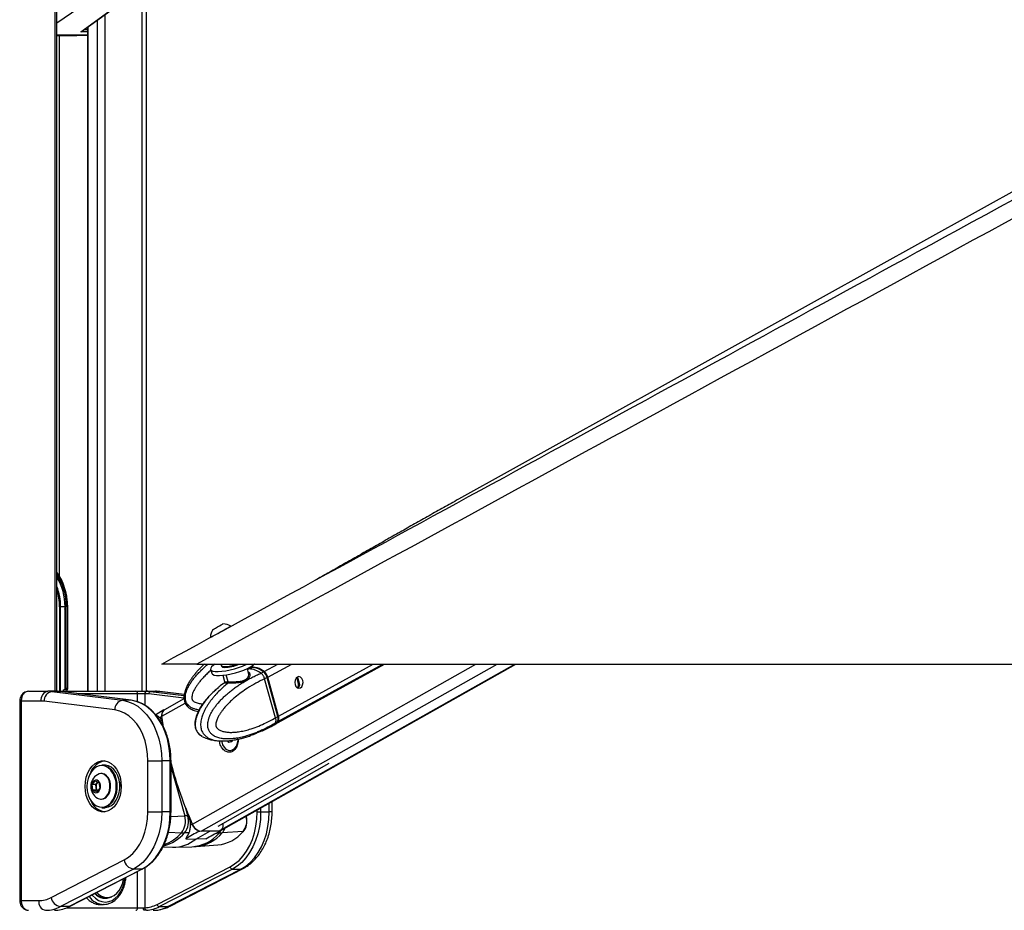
# Model space of a CAD drawing. Header units: millimetres. Extents: x 20 to 19889, y 40 to 15516.
# Tile 39 of 115: x 6959 to 7768, y 6410 to 7142. Entities that reach past the tile are written whole.
import ezdxf

# ---------------------------------------------------------------- set-up
doc = ezdxf.new("R2010")
doc.units = ezdxf.units.MM
doc.header["$LTSCALE"] = 2
doc.layers.add('COMPONENT_GEOMETRY', color=7, linetype='Continuous')
doc.styles.add('SLDTEXTSTYLE0', font='TXT', dxfattribs={"width": 0.75})
doc.dimstyles.new('SLDDIMSTYLE1', dxfattribs={"dimtxt": 100, "dimasz": 6.604, "dimexe": 0, "dimexo": 0.0625, "dimgap": 25, "dimtad": 0, "dimtih": 1, "dimtoh": 1, "dimdec": 0, "dimrnd": 1e-09, "dimzin": 12, "dimdsep": 46, "dimtxsty": 'SLDTEXTSTYLE0', "dimsah": 1, "dimcen": 0.09, "dimadec": 0, "dimazin": 3, "dimtfac": 1, "dimtdec": 0, "dimtofl": 0, "dimtmove": 0, "dimatfit": 3, "dimfxl": 1, "dimfrac": 2, "dimtolj": 1, "dimtzin": 12, "dimarcsym": 0})

# ---------------------------------------------------------------- blocks, each defined once
blk = doc.blocks.new('_D_4')
at = {"layer": 'COMPONENT_GEOMETRY', "color": 7}
for p, q in [((11286.94, 6612.47), (11286.94, 4529.82)), ((11086.87, 4509.51), (11056.4, 4509.51)), ((11056.4, 4509.51), (11056.4, 4350.76)), ((11487.01, 4509.51), (11517.47, 4509.51)), ((11517.47, 4509.51), (11517.47, 4350.76)), ((11056.4, 4350.76), (11086.87, 4350.76)), ((11517.47, 4350.76), (11487.01, 4350.76)), ((11286.94, 2118.49), (11286.94, 4201.14)), ((7117.77, 2118.49), (11293.29, 2118.49))]:
    blk.add_line(p, q, dxfattribs=at)
for points in [[(11286.94, 6612.47), (11285.92, 6605.86), (11287.95, 6605.86)], [(11286.94, 2118.49), (11287.95, 2125.1), (11285.92, 2125.1)]]:
    blk.add_solid(points, dxfattribs=at)
at = {"layer": 'COMPONENT_GEOMETRY', "color": 7, "char_height": 100, "attachment_point": 1, "style": 'SLDTEXTSTYLE0'}
for s, insert in [('7\'4.46"', (11086.87, 4479.66)), ('2247mm', (11014.16, 4330.05))]:
    blk.add_mtext(s, dxfattribs=dict(at, insert=insert))

msp = doc.modelspace()

# ---------------------------------------------------------------- linework, layer by layer
at = {"color": 8, "linetype": 'Continuous', "lineweight": 25}
for p, q in [((6988.38, 6590.02), (6988.38, 7760.96)), ((7059.78, 6590.02), (7059.78, 7234.49)), ((7019.83, 7159.97), (6989.76, 7139.06)), ((7029.29, 7146.36), (7029.29, 6590.02)), ((7015.34, 7136.14), (7015.34, 6590.02)), ((7023.12, 6590.02), (7023.12, 7141.84)), ((6989.76, 7129.62), (7014.91, 7129.62)), ((7014.91, 7129.41), (6989.76, 7129.41)), ((6991.66, 7128.96), (6991.66, 6685.26)), ((7006.04, 7128.96), (7014.91, 7129.29)), ((7014.91, 7132.12), (7009.54, 7132.12)), ((7012.29, 7133.9), (7014.91, 7133.9)), ((6992, 6659.49), (6992, 6590.02)), ((6992.89, 6590.02), (6992.89, 6659.49)), ((6998.46, 6659.49), (6998.75, 6659.49)), ((7101.09, 6480.95), (7333.96, 6612.47)), ((7108.28, 6475.06), (7351.58, 6612.47)), ((7122.67, 6475.06), (7365.97, 6612.47)), ((7160.05, 6606.28), (7171.29, 6612.47)), ((7163.13, 6601.7), (7182.71, 6612.47)), ((7171.42, 6565.09), (7257.56, 6612.47)), ((7171.98, 6569.68), (7249.76, 6612.47)), ((7130.45, 6597.83), (7128.86, 6603.57)), ((7147.62, 6608.45), (7146.54, 6607.83)), ((7186.77, 6601.31), (7187.32, 6601.6)), ((7188.34, 6595.5), (7189.09, 6595.91)), ((6989.79, 6590.02), (6989.74, 6590.02)), ((7056.12, 6588.02), (7007.28, 6588.02)), ((7056.12, 6581.36), (7056.12, 6588.02)), ((7062.07, 6588.02), (7062.07, 6578.56)), ((7094.16, 6584.27), (7065.3, 6587.84)), ((7066.84, 6589.83), (7094.21, 6586.45)), ((7094.34, 6587.3), (7073.91, 6589.83)), ((7074.4, 6589.8), (7073.91, 6589.83)), ((6959.29, 6582.02), (6960.46, 6582.02)), ((7076.09, 6569.48), (7095.17, 6580.25)), ((7077.09, 6574.11), (7077.17, 6574.11)), ((7082.98, 6532.83), (7083.57, 6532.83)), ((7083.57, 6527.34), (7094.8, 6487.55)), ((7039.07, 6514.51), (7039.14, 6513.78)), ((7164.3, 6490.89), (7164.3, 6498)), ((7082.98, 6490.89), (7083.57, 6490.89)), ((7097.35, 6487.6), (7095.35, 6494.69)), ((7154.4, 6490.89), (7154.4, 6492.41)), ((7157.23, 6494.01), (7157.23, 6490.89)), ((7166.64, 6490.89), (7164.3, 6490.89)), ((7083.42, 6487.26), (7094.8, 6487.55)), ((7145.2, 6487.07), (7144.95, 6487.07)), ((7145.2, 6487.07), (7145.17, 6487.19)), ((7081.5, 6474.33), (7092.14, 6473.73)), ((7121.01, 6473.59), (7123.31, 6473.63)), ((7056.12, 6412.02), (7056.12, 6441.94)), ((7062.07, 6445.09), (7062.07, 6412.08)), ((6959.29, 6418.02), (6960.46, 6418.02)), ((6997.55, 6412.02), (7056.12, 6412.02))]:
    msp.add_line(p, q, dxfattribs=at)
at = {"color": 7, "linetype": 'Continuous', "lineweight": 25}
for p, q in [((6989.76, 6590.02), (6989.76, 7760.96)), ((9079.35, 7725.21), (7319.77, 6747.85)), ((7063.12, 7244.18), (7063.12, 6590.02)), ((7009.54, 7132.12), (7047.56, 7159.97)), ((7010.84, 7132.84), (7048.1, 7160.14)), ((7014.91, 7135.82), (7014.91, 6590.02)), ((6989.76, 7128.96), (7006.04, 7128.96)), ((7006.06, 7128.96), (7014.91, 7129.29)), ((6992.89, 6659.49), (6992, 6659.49)), ((6996.49, 6659.49), (6992.89, 6659.49)), ((6997.54, 6659.49), (6996.49, 6659.49)), ((6996.53, 6591.95), (6996.53, 6658.63)), ((6997.53, 6658.63), (6997.54, 6659.49)), ((6997.53, 6592.49), (6997.53, 6658.63)), ((6998.46, 6659.49), (6998.46, 6592.49)), ((6998.75, 6659.49), (6998.72, 6660.91)), ((6998.75, 6592.2), (6998.75, 6659.49)), ((6996.4, 6657.51), (6996.4, 6591.84)), ((7104.7, 6612.47), (9644.6, 6612.47)), ((7124.51, 6475.53), (7366.99, 6612.47)), ((7124.85, 6611.27), (7125.04, 6610.56)), ((7147.62, 6608.45), (7149.86, 6609.68)), ((7152.25, 6612.47), (7151.93, 6612.29)), ((7168.52, 6562.64), (7259.1, 6612.47)), ((7116.08, 6608.09), (7116.98, 6604.83)), ((7126.04, 6603.2), (7127.49, 6597.96)), ((7147.35, 6604.92), (7146.28, 6608.79)), ((7157.4, 6604.85), (7157.53, 6604.9)), ((7157.53, 6604.9), (7159.51, 6605.99)), ((7171.57, 6569.53), (7162.73, 6601.55)), ((7171.98, 6569.68), (7163.13, 6601.7)), ((7162.57, 6601.39), (7160.5, 6600.25)), ((7160.5, 6600.25), (7160.5, 6600.24)), ((7169.34, 6568.24), (7160.5, 6600.24)), ((7171.41, 6569.37), (7162.57, 6601.39)), ((6966.57, 6590.02), (6982.44, 6590.02)), ((6989.51, 6590.02), (6982.44, 6590.02)), ((6985.52, 6589.83), (7043.63, 6582.64)), ((6992.59, 6589.83), (6985.52, 6589.83)), ((6989.51, 6590.02), (6989.74, 6590.02)), ((6989.74, 6590.02), (7054.56, 6590.02)), ((7050.71, 6582.64), (6992.59, 6589.83)), ((6992.59, 6589.83), (6992.72, 6589.82)), ((7050.83, 6582.63), (6992.72, 6589.82)), ((6996.4, 6591.84), (6995.69, 6591.25)), ((6998.3, 6591.25), (6995.69, 6591.25)), ((6997.53, 6592.49), (6998.46, 6592.49)), ((6998.3, 6591.25), (6998.49, 6591.53)), ((7054.56, 6590.02), (7063.49, 6590.02)), ((7062.07, 6588.02), (7056.12, 6588.02)), ((7062.34, 6588.02), (7062.07, 6588.02)), ((7063.49, 6590.02), (7063.76, 6590.02)), ((7063.76, 6590.02), (7070.83, 6590.02)), ((7066.84, 6589.83), (7073.91, 6589.83)), ((7094.35, 6587.33), (7074.4, 6589.8)), ((6959.29, 6582.02), (6959.29, 6418.02)), ((6960.46, 6582.02), (6960.46, 6418.02)), ((6976.78, 6582.02), (6960.46, 6582.02)), ((7037.48, 6574.67), (6979.37, 6581.86)), ((7050.71, 6582.64), (7043.63, 6582.64)), ((7050.71, 6582.64), (7050.83, 6582.63)), ((7094.18, 6583.97), (7078.13, 6574.9)), ((7077.75, 6574.68), (7071.01, 6570.8)), ((7074.3, 6568.45), (7075.89, 6569.36)), ((7077.3, 6560.67), (7076.09, 6569.48)), ((7169.34, 6568.23), (7171.41, 6569.37)), ((7158.68, 6557.6), (7165.89, 6561.2)), ((7165.89, 6561.2), (7168.05, 6562.38)), ((7168.91, 6563.71), (7168.78, 6563.63)), ((7170.89, 6564.79), (7168.91, 6563.71)), ((7169.34, 6568.24), (7169.34, 6568.23)), ((7150.83, 6554.33), (7148.86, 6553.59)), ((7157.88, 6557.32), (7153.79, 6555.64)), ((7158.85, 6557.63), (7158.81, 6557.61)), ((7131.02, 6547.94), (7130.16, 6549.44)), ((7133.44, 6548.49), (7131.02, 6547.94)), ((7132.94, 6549.28), (7132.7, 6549.68)), ((7133.4, 6548.48), (7132.94, 6549.28)), ((7133.81, 6549.85), (7133.44, 6548.49)), ((7131.89, 6541.42), (7132.26, 6541.42)), ((7029.1, 6529.36), (7026.84, 6529.36)), ((7064.59, 6532.83), (7075.91, 6532.83)), ((7064.59, 6490.89), (7064.59, 6532.83)), ((7075.91, 6532.83), (7075.91, 6490.89)), ((7082.98, 6532.83), (7075.91, 6532.83)), ((7082.98, 6490.89), (7082.98, 6532.83)), ((7083.57, 6490.89), (7083.57, 6532.83)), ((7122.21, 6479.29), (7213.5, 6530.84)), ((7026.55, 6522.36), (7026.01, 6522.36)), ((7018.78, 6513.31), (7021.22, 6516.38)), ((7019.45, 6508.79), (7018.78, 6513.31)), ((7021.72, 6513.31), (7018.78, 6513.31)), ((7021.22, 6516.38), (7024.32, 6514.94)), ((7021.72, 6513.31), (7022.94, 6514.85)), ((7022.06, 6511.05), (7021.72, 6513.31)), ((7022.94, 6514.85), (7023.37, 6515.38)), ((7024.32, 6514.94), (7024.99, 6510.42)), ((7022.55, 6507.34), (7019.45, 6508.79)), ((7022.39, 6508.79), (7019.45, 6508.79)), ((7022.39, 6508.79), (7022.06, 6511.05)), ((7023.34, 6508.34), (7022.39, 6508.79)), ((7024.99, 6510.42), (7022.55, 6507.34)), ((7026.01, 6501.36), (7026.55, 6501.36)), ((7166.64, 6490.89), (7166.64, 6499.32)), ((7026.84, 6494.36), (7029.1, 6494.36)), ((7064.59, 6490.89), (7075.91, 6490.89)), ((7082.98, 6490.89), (7075.91, 6490.89)), ((7154.4, 6490.89), (7157.23, 6490.89)), ((7157.23, 6490.89), (7164.3, 6490.89)), ((7097.94, 6487.6), (7097.35, 6487.6)), ((7099.3, 6479.92), (7100.88, 6480.84)), ((7126.33, 6480.84), (7126.24, 6481.56)), ((7145.47, 6486.97), (7145.37, 6487.31)), ((7098.2, 6473.57), (7094.66, 6473.63)), ((7103.95, 6468.56), (7115.48, 6475.06)), ((7106.81, 6475.18), (7107.28, 6475.17)), ((7122.67, 6475.06), (7108.28, 6475.06)), ((7114.08, 6469.75), (7124.33, 6475.43)), ((7123.76, 6475.18), (7123.63, 6475.18)), ((7142.84, 6474.77), (7125.72, 6473.73)), ((7095.65, 6468.74), (7103.95, 6468.56)), ((7112.14, 6468.74), (7103.95, 6468.56)), ((7077.01, 6462.13), (7084.89, 6461.94)), ((7086.23, 6461.94), (7100.55, 6462.29)), ((7100.56, 6462.33), (7104.34, 6462.55)), ((7104.34, 6462.48), (7121.98, 6463.79)), ((6985.08, 6420.56), (7045.05, 6451.43)), ((7052.65, 6443.91), (6992.67, 6413.04)), ((6999.74, 6413.04), (7059.72, 6443.91)), ((7000.17, 6413.14), (7060.15, 6444.01)), ((7059.72, 6443.91), (7052.65, 6443.91)), ((7072.09, 6414.92), (7132.06, 6445.79)), ((7133.96, 6443.91), (7073.99, 6413.04)), ((7081.06, 6413.04), (7141.03, 6443.91)), ((7082.79, 6413.44), (7142.76, 6444.31)), ((7133.96, 6443.91), (7141.03, 6443.91)), ((6960.46, 6418.02), (6974.92, 6418.02)), ((7029.11, 6420.52), (7031.16, 6420.52)), ((6999.74, 6413.04), (6992.67, 6413.04)), ((7025.36, 6414.82), (7028.19, 6414.82)), ((7028.72, 6414.83), (7028.19, 6414.82)), ((7056.12, 6412.02), (7060.81, 6412.02)), ((7060.81, 6412.02), (7062.07, 6412.08)), ((7073.99, 6413.04), (7081.06, 6413.04))]:
    msp.add_line(p, q, dxfattribs=at)
at = {"color": 7, "linetype": 'Continuous', "lineweight": 25, "flags": 128}
for points in [[(7116.02, 6634.36), (7116.17, 6634.45), (7116.9, 6634.85), (7118.19, 6635.56), (7119.93, 6636.51), (7122, 6637.64), (7124.24, 6638.87), (7126.49, 6640.1), (7128.59, 6641.25), (7130.37, 6642.22), (7131.7, 6642.94), (7132.49, 6643.37), (7132.69, 6643.48)], [(7117.91, 6640.8), (7118.11, 6640.91), (7118.9, 6641.34), (7120.17, 6642.04), (7121.74, 6642.9), (7123.35, 6643.78), (7124.77, 6644.56), (7125.78, 6645.11), (7126.23, 6645.35), (7126.24, 6645.36)], [(7119.88, 6612.47), (7118.36, 6611.45), (7116.93, 6610.19), (7116.16, 6609.04), (7116.09, 6608.05), (7116.71, 6607.26), (7118.01, 6606.68), (7119.93, 6606.36), (7122.39, 6606.29), (7125.31, 6606.48), (7128.57, 6606.93), (7132.05, 6607.62), (7135.61, 6608.51), (7139.12, 6609.58), (7142.44, 6610.79), (7145.44, 6612.08), (7146.22, 6612.46)], [(7116.98, 6604.83), (7116.99, 6604.79), (7117.61, 6603.99), (7118.91, 6603.42), (7120.83, 6603.1), (7123.29, 6603.03), (7126.21, 6603.22), (7129.47, 6603.67), (7132.95, 6604.35), (7136.51, 6605.25), (7140.02, 6606.32), (7143.34, 6607.53), (7146.34, 6608.82), (7148.91, 6610.15), (7150.94, 6611.48), (7152.17, 6612.52)], [(7125.08, 6612.51), (7125.08, 6612.5), (7124.84, 6611.6)], [(7124.84, 6611.6), (7124.99, 6611.01), (7125.8, 6610.57), (7127.22, 6610.37)], [(7125.04, 6610.56), (7125.19, 6610.3), (7126, 6609.86), (7127.42, 6609.66)], [(7159.8, 6605.75), (7159.81, 6605.83), (7159.81, 6605.91), (7159.79, 6605.97), (7159.76, 6606.01), (7159.72, 6606.03), (7159.66, 6606.04), (7159.59, 6606.02), (7159.51, 6605.99)], [(7162.55, 6601.61), (7162.62, 6601.6), (7162.68, 6601.59), (7162.71, 6601.57), (7162.73, 6601.55)], [(7187.39, 6601.76), (7186.28, 6600.75), (7185.52, 6599.22), (7185.24, 6597.39), (7185.47, 6595.55), (7186.18, 6593.97), (7187.27, 6592.89), (7188.56, 6592.49), (7189.86, 6592.81), (7190.98, 6593.82), (7191.74, 6595.35), (7192.02, 6597.18), (7191.79, 6599.02), (7191.08, 6600.6), (7189.99, 6601.68), (7188.7, 6602.08), (7187.39, 6601.76)], [(7143.71, 6597.44), (7143.43, 6597.72), (7143.23, 6597.8)], [(7043.63, 6582.64), (7047.95, 6581.72), (7052.16, 6580.06), (7056.19, 6577.68), (7059.98, 6574.61), (7063.48, 6570.9), (7066.62, 6566.61), (7069.37, 6561.81), (7071.67, 6556.56), (7073.5, 6550.95), (7074.83, 6545.07), (7075.64, 6539), (7075.91, 6532.83)], [(7082.98, 6532.83), (7082.71, 6539), (7081.9, 6545.07), (7080.58, 6550.95), (7078.74, 6556.56), (7076.44, 6561.81), (7073.69, 6566.61), (7070.55, 6570.9), (7067.05, 6574.61), (7063.26, 6577.68), (7059.23, 6580.06), (7055.03, 6581.72), (7050.71, 6582.64)], [(7064.59, 6532.83), (7064.32, 6538.48), (7063.52, 6544.02), (7062.2, 6549.37), (7060.38, 6554.41), (7058.09, 6559.06), (7055.39, 6563.23), (7052.31, 6566.85), (7048.92, 6569.85), (7045.27, 6572.18), (7041.44, 6573.8), (7037.48, 6574.67)], [(7171.57, 6569.53), (7171.57, 6569.53), (7171.56, 6569.49), (7171.53, 6569.46), (7171.48, 6569.42), (7171.41, 6569.37)], [(7168.28, 6562.52), (7169.84, 6563.52), (7171.42, 6565.09)], [(7125.14, 6549.19), (7125.26, 6548.53), (7126.01, 6546.1), (7127.19, 6544.04), (7128.73, 6542.51), (7130.5, 6541.63), (7132.37, 6541.45), (7134.21, 6541.99), (7135.88, 6543.21), (7137.25, 6545.03), (7138.22, 6547.3), (7138.72, 6549.86), (7138.78, 6550.69)], [(7132.74, 6549.68), (7132.78, 6549.6), (7132.94, 6549.28)], [(7012.98, 6511.86), (7013.23, 6515.72), (7013.98, 6519.45), (7015.2, 6522.92), (7016.85, 6526.01), (7018.88, 6528.62), (7021.21, 6530.66), (7023.76, 6532.06), (7026.46, 6532.77), (7029.2, 6532.77), (7031.89, 6532.06), (7034.44, 6530.66), (7036.77, 6528.62), (7038.8, 6526.01), (7040.45, 6522.92), (7041.67, 6519.45), (7042.42, 6515.72), (7042.67, 6511.86), (7042.42, 6508), (7041.67, 6504.28), (7040.45, 6500.81), (7038.8, 6497.72), (7036.77, 6495.1), (7034.44, 6493.06), (7031.89, 6491.66), (7029.2, 6490.95), (7026.46, 6490.95), (7023.76, 6491.66), (7021.21, 6493.06), (7018.88, 6495.1), (7016.85, 6497.72), (7015.2, 6500.81), (7013.98, 6504.28), (7013.23, 6508), (7012.98, 6511.86)], [(7034.14, 6525.18), (7033.87, 6525.47), (7031.79, 6527.28), (7029.48, 6528.45), (7027.06, 6528.95), (7024.62, 6528.74), (7022.26, 6527.85), (7020.07, 6526.3), (7018.15, 6524.16), (7016.57, 6521.51), (7015.4, 6518.47), (7014.69, 6515.16), (7014.46, 6511.72), (7014.73, 6508.28), (7015.48, 6504.99), (7016.69, 6501.98), (7018.3, 6499.37), (7020.24, 6497.28), (7022.45, 6495.78), (7024.82, 6494.94), (7027.27, 6494.79), (7029.68, 6495.35), (7031.97, 6496.57), (7034.03, 6498.43), (7035.79, 6500.83), (7037.17, 6503.69), (7038.12, 6506.88), (7038.48, 6509.08)], [(7026.84, 6529.36), (7027.36, 6529.35), (7029.84, 6528.84), (7032.19, 6527.64), (7034.33, 6525.79), (7036.16, 6523.37), (7037.6, 6520.48), (7038.61, 6517.24), (7039.07, 6514.51)], [(7041.4, 6513.78), (7040.87, 6517.24), (7039.87, 6520.48), (7038.42, 6523.37), (7036.59, 6525.79), (7034.45, 6527.64), (7032.1, 6528.84), (7029.62, 6529.35), (7029.1, 6529.36)], [(7033.28, 6514), (7032.64, 6516.59), (7031.55, 6518.86), (7030.08, 6520.65), (7028.34, 6521.84), (7026.43, 6522.35), (7024.5, 6522.14), (7023.07, 6521.5)], [(7033.82, 6514), (7033.18, 6516.59), (7032.09, 6518.86), (7030.62, 6520.65), (7028.88, 6521.84), (7026.97, 6522.35), (7026.55, 6522.36)], [(7025.52, 6512.93), (7025, 6514.72), (7024.06, 6516.12), (7022.83, 6516.94), (7021.47, 6517.08), (7020.16, 6516.51), (7019.09, 6515.32), (7018.4, 6513.66), (7018.17, 6511.75), (7018.45, 6509.87), (7019.19, 6508.25), (7020.3, 6507.12), (7021.62, 6506.63), (7022.97, 6506.84), (7024.18, 6507.74), (7025.08, 6509.19), (7025.55, 6511), (7025.52, 6512.93)], [(7023.44, 6515.35), (7023.23, 6515.17), (7022.94, 6514.85)], [(7023.07, 6502.22), (7023.69, 6501.89), (7025.6, 6501.38), (7027.53, 6501.58), (7029.36, 6502.49), (7030.96, 6504.03), (7032.23, 6506.11), (7033.07, 6508.58), (7033.43, 6511.27), (7033.28, 6514)], [(7026.55, 6501.36), (7028.07, 6501.58), (7029.9, 6502.49), (7031.5, 6504.03), (7032.76, 6506.11), (7033.6, 6508.58), (7033.97, 6511.27), (7033.82, 6514)], [(7039.14, 6513.78), (7039.16, 6510.24), (7038.67, 6506.76), (7037.7, 6503.5), (7036.29, 6500.58), (7034.49, 6498.11), (7032.38, 6496.22), (7030.04, 6494.96), (7027.57, 6494.39), (7026.84, 6494.36)], [(7029.1, 6494.36), (7029.83, 6494.39), (7032.3, 6494.96), (7034.64, 6496.22), (7036.75, 6498.11), (7038.55, 6500.58), (7039.97, 6503.5), (7040.94, 6506.76), (7041.42, 6510.24), (7041.4, 6513.78)], [(7041.07, 6516.24), (7041.4, 6513.74), (7041.47, 6511.86)], [(7045.05, 6451.43), (7048.74, 6453.73), (7052.17, 6456.72), (7055.28, 6460.34), (7058.01, 6464.52), (7060.32, 6469.19), (7062.17, 6474.26), (7063.51, 6479.63), (7064.32, 6485.21), (7064.59, 6490.89)], [(7075.91, 6490.89), (7075.64, 6484.8), (7074.86, 6478.8), (7073.56, 6472.97), (7071.77, 6467.42), (7069.51, 6462.21), (7066.83, 6457.44), (7063.75, 6453.16), (7060.32, 6449.44), (7056.6, 6446.34), (7052.65, 6443.91)], [(7059.72, 6443.91), (7063.68, 6446.34), (7067.39, 6449.44), (7070.82, 6453.16), (7073.9, 6457.44), (7076.59, 6462.21), (7078.84, 6467.42), (7080.63, 6472.97), (7081.93, 6478.8), (7082.72, 6484.8), (7082.98, 6490.89)], [(7132.06, 6445.79), (7135.87, 6448.12), (7139.44, 6451.1), (7142.72, 6454.67), (7145.68, 6458.77), (7148.26, 6463.36), (7150.42, 6468.36), (7152.14, 6473.69), (7153.39, 6479.28), (7154.14, 6485.04), (7154.4, 6490.89)], [(7157.23, 6490.89), (7156.96, 6484.8), (7156.18, 6478.8), (7154.88, 6472.97), (7153.09, 6467.42), (7150.83, 6462.21), (7148.14, 6457.44), (7145.07, 6453.16), (7141.64, 6449.44), (7137.92, 6446.34), (7133.96, 6443.91)], [(7141.03, 6443.91), (7144.99, 6446.34), (7148.71, 6449.44), (7152.14, 6453.16), (7155.22, 6457.44), (7157.9, 6462.21), (7160.16, 6467.42), (7161.95, 6472.97), (7163.25, 6478.8), (7164.03, 6484.8), (7164.3, 6490.89)], [(7022.63, 6424.7), (7024.12, 6423.26), (7026.49, 6421.67), (7029.03, 6420.76), (7031.65, 6420.53), (7034.25, 6421.02), (7036.73, 6422.19), (7039.02, 6424), (7041.02, 6426.39), (7042.67, 6429.28), (7043.9, 6432.55), (7044.66, 6436.04)], [(6999.74, 6413.04), (7000.01, 6413.07), (7000.17, 6413.14)], [(7061.59, 6410.02), (7061.43, 6410.06), (7061.29, 6410.17), (7061.15, 6410.36), (7061.03, 6410.61), (7060.94, 6410.91), (7060.87, 6411.26), (7060.82, 6411.63), (7060.81, 6412.02)]]:
    msp.add_lwpolyline(points, dxfattribs=at)
at = {"color": 8, "linetype": 'Continuous', "lineweight": 25, "flags": 128}
for points in [[(7147.62, 6608.45), (7146.47, 6608.39), (7146.39, 6608.38)], [(7162.73, 6601.55), (7162.73, 6601.54), (7162.72, 6601.51), (7162.69, 6601.47), (7162.64, 6601.43), (7162.57, 6601.39)], [(7038.48, 6509.08), (7038.59, 6510.28), (7038.57, 6513.74)], [(7145.47, 6486.97), (7145.45, 6487), (7145.4, 6487.03), (7145.32, 6487.06), (7145.2, 6487.07)], [(7123.31, 6473.63), (7124.32, 6474.94), (7124.8, 6475.74)], [(7059.72, 6443.91), (7059.98, 6443.94), (7060.15, 6444.01)], [(7142.76, 6444.31), (7142.1, 6444.05), (7141.03, 6443.91)], [(7018.71, 6422.68), (7019.06, 6422.25), (7021.4, 6419.93), (7023.99, 6418.22), (7026.76, 6417.17), (7029.61, 6416.82), (7032.45, 6417.17), (7035.22, 6418.22), (7037.81, 6419.93), (7040.15, 6422.25), (7042.17, 6425.11), (7043.81, 6428.42), (7045.02, 6432.09), (7045.76, 6435.99), (7045.83, 6436.64)], [(6989.74, 6410.02), (6989.98, 6410.06), (6990.18, 6410.15)], [(7082.79, 6413.44), (7082.13, 6413.18), (7081.06, 6413.04)]]:
    msp.add_lwpolyline(points, dxfattribs=at)
at = {"color": 7, "linetype": 'Continuous', "lineweight": 25}
for centre, radius, start, end in [((6950.83, 6660.59), 47.64, 0.41414, 35.18365), ((6951.96, 6660.32), 44.54, 358.93087, 31.92294), ((7126.64, 6634.73), 10.63, 55.33846, 92.13603), ((7126.64, 6634.73), 10.63, 145.21761, 182.01518), ((7126.64, 6640.64), 30.27, 271.10038, 291.4393), ((7126.89, 6639.92), 30.26, 270.99177, 294.76228), ((7150.25, 6594.51), 15.32, 50.24249, 98.39069), ((7146.94, 6591.54), 16.92, 51.84629, 87.70885), ((7154.81, 6599.43), 8.63, 15.2621, 52.62496), ((7129.29, 6597.47), 1.22, 314.97836, 17.42511), ((6983.86, 6583.02), 7.14, 101.42175, 188.04947), ((6987.01, 6582.33), 7.65, 101.21251, 183.47479), ((6982.44, 6564.94), 25.09, 82.93872, 89.9947), ((6989.51, 6564.94), 25.09, 82.93872, 89.9947), ((7054.31, 6588.22), 1.82, 353.85734, 82.12564), ((7063.84, 6588.27), 1.79, 101.42175, 188.04947), ((7064.11, 6588.27), 1.79, 101.42175, 188.04947), ((7062.34, 6563.94), 24.08, 82.93872, 89.9947), ((7063.76, 6564.94), 25.09, 82.93872, 89.9947), ((7067.21, 6587.96), 1.91, 101.21251, 183.47479), ((7070.83, 6564.94), 25.09, 82.93872, 89.9947), ((6976.78, 6560.95), 21.07, 82.93872, 89.9947), ((7045.12, 6575.14), 7.65, 101.21251, 183.47479), ((7081.72, 6570.41), 5.93, 141.40397, 190.208), ((7341.82, 6600.77), 267.78, 186.7373, 188.20202), ((7081.21, 6570.65), 5.25, 125.95585, 192.91186), ((7167.09, 6567.94), 5.19, 326.68084, 19.64664), ((7135.16, 6550.53), 2.55, 209.34583, 228.68979), ((7031.41, 6518.15), 14.88, 99.761, 161.45751), ((7400.47, 6614.41), 327.78, 194.80071, 204.02558), ((7028.96, 6511.86), 11.29, 121.38869, 238.61131), ((7027.05, 6511.89), 5.06, 144.20775, 189.56859), ((7026.12, 6511.45), 4.08, 185.70743, 228.18801), ((7032.01, 6506.28), 15.68, 200.2825, 258.49899), ((7080.35, 6483.16), 15.1, 321.34557, 16.89933), ((7082.75, 6483.16), 15.26, 321.34557, 16.89933), ((7098.7, 6339.45), 148.15, 90.52378, 91.50883), ((7407.07, 6617.76), 335.4, 202.83279, 204.09333), ((7110.09, 6484.55), 9.93, 201.96877, 250.69976), ((7109.58, 6483.99), 9.02, 199.69368, 261.72914), ((7121.63, 6479.56), 4.87, 295.97128, 15.12536), ((7132.34, 6483.16), 13.44, 321.34557, 16.89933), ((7095.98, 6541.1), 67.48, 266.74236, 268.88335), ((7118.84, 6495.06), 31.43, 275.73732, 319.78201), ((7122.73, 6478.71), 3.65, 269.13589, 299.20591), ((7122.15, 6532.98), 59.35, 271.11668, 273.44886), ((7142.83, 6475.15), 0.38, 270.52852, 315.84546), ((7085.25, 6491.66), 29.73, 269.29719, 308.98866), ((7054.23, 6453.1), 9.32, 190.31988, 260.24189), ((7134.36, 6446.21), 2.33, 190.31988, 260.24189), ((7029.56, 6431.07), 11.17, 220.13612, 298.24545), ((7029.45, 6431.92), 11.4, 224.04129, 268.27338), ((6981.99, 6417.02), 7.14, 171.95053, 258.57825), ((6974.8, 6440.15), 22.12, 270.31718, 297.6867), ((6994.25, 6422.23), 9.32, 190.31988, 260.24189), ((6980.43, 6436.36), 26.34, 270.31718, 297.6867), ((6987.41, 6436.62), 26.61, 274.08173, 297.59839), ((7054.31, 6411.83), 1.82, 277.87436, 6.14266), ((7060.26, 6437.56), 25.55, 274.08173, 297.59839), ((7063.92, 6411.89), 1.85, 174.41372, 258.67005), ((7061.66, 6436.62), 26.61, 274.08173, 297.59839), ((7068.82, 6436.36), 26.34, 270.31718, 297.6867), ((7074.38, 6415.33), 2.33, 190.31988, 260.24189)]:
    msp.add_arc(centre, radius, start, end, dxfattribs=at)
at = {"color": 8, "linetype": 'Continuous', "lineweight": 25}
for centre, radius, start, end in [((6953.18, 6660.86), 45.3, 358.27444, 36.13905), ((6952.39, 6660.42), 45.16, 358.81629, 34.14044), ((6947.95, 6659.76), 44.94, 359.65681, 21.48203), ((6947.21, 6659.63), 44.8, 359.82483, 18.19677), ((7161.14, 6569.77), 9.81, 298.99532, 321.19805), ((7018.9, 6512.69), 19.7, 3.027, 39.33244), ((7069.07, 6495.82), 33.87, 284.503, 319.08563), ((7065.89, 6496.78), 34.94, 290.35452, 318.72046), ((7098.81, 6494.28), 32.03, 273.10202, 319.87787), ((7101.12, 6494.53), 32.21, 275.7393, 319.78193), ((7116.78, 6481.63), 11.93, 318.52649, 339.63922), ((7028.96, 6430.46), 15.66, 215.41939, 267.2019)]:
    msp.add_arc(centre, radius, start, end, dxfattribs=at)
at = {"color": 7, "linetype": 'Continuous', "lineweight": 25}
for centre, major_axis, ratio, start_param, end_param in [((7008.91, 7133.9), (3.37, 0.79), 0.545657, 4.77392, 5.877505), ((7008.91, 7133.9), (3.22, 1.41), 0.538837, 4.674972, 5.106215), ((6934.68, 6659.49), (61.81, 0), 0.582425, 6.228244, 6.283185), ((7155.46, 6589.41), (-10.63, 18.97), 0.671543, 5.9319, 6.084713), ((7155.46, 6589.41), (-10.34, 19.14), 0.647541, 5.333772, 5.942017), ((7158.39, 6601.41), (-2.86, 5.28), 0.648437, 4.370877, 5.333427), ((7158.79, 6601.63), (-2.57, 4.75), 0.647199, 4.371351, 5.333902), ((7000.79, 6587.01), (7.21, 0), 0.831789, 2.356194, 2.614809), ((6996.23, 6592.41), (0.924, 0.924), 0.414214, 4.494223, 4.62509), ((6996.83, 6591.49), (0.924, 0.924), 0.414214, 0.392699, 1.483498), ((7001.19, 6587.01), (0, 6), 0.682414, 0.785398, 1.044012), ((6997.75, 6591.49), (0.924, 0.924), 0.414214, 5.139995, 6.675884), ((7167.23, 6569.4), (-2.86, 5.28), 0.648437, 3.408326, 4.370877), ((7157.65, 6581.48), (-10.34, 19.14), 0.647541, 3.146418, 3.40867), ((23649.06, 16004), (16919.08, 9746.62), 0.000151, 2.930055, 2.933221), ((24297.22, 16004), (17567.14, 9746.62), 0.00013, 3.350461, 3.353628)]:
    msp.add_ellipse(centre, major_axis=major_axis, ratio=ratio, start_param=start_param, end_param=end_param, dxfattribs=at)
for points, knots in [([(9156.38, 7736.15), (9142.8, 7728.61), (9060.56, 7682.94), (8909.14, 7599.42), (8633.05, 7447.73), (8149.09, 7182.77), (7616.46, 6891.83), (7222.13, 6676.57), (7104.7, 6612.47)], [0, 0, 0, 0, 0.0199849, 0.1210519, 0.2221195, 0.4242559, 0.8285467, 1, 1, 1, 1]), ([(7075.95, 6612.47), (7282.85, 6725.32), (7610.28, 6903.93), (7937.85, 7082.69), (8058.43, 7148.5)], [0, 0, 0, 0, 0.6318872, 1, 1, 1, 1]), ([(7319.77, 6747.85), (7315.72, 6745.6), (7307.58, 6741.07), (7295.58, 6734.33), (7283.62, 6727.58), (7271.72, 6720.84), (7259.85, 6714.09), (7248, 6707.35), (7236.16, 6700.6), (7224.3, 6693.86), (7212.91, 6687.39), (7205.5, 6683.2), (7202.02, 6681.24)], [0, 0, 0, 0, 0.096761, 0.194536, 0.293321, 0.393117, 0.493923, 0.595739, 0.698566, 0.802405, 0.907258, 1, 1, 1, 1]), ([(6996.53, 6658.63), (6996.53, 6658.63), (6996.53, 6658.63), (6996.52, 6658.63), (6996.52, 6658.63), (6996.51, 6658.6), (6996.49, 6658.5), (6996.46, 6658.13), (6996.42, 6657.79), (6996.4, 6657.51)], [0, 0, 0, 0, 0.001216, 0.00282, 0.005802, 0.018793, 0.070056, 0.274202, 1, 1, 1, 1]), ([(6997.53, 6658.63), (6997.51, 6658.63), (6997.4, 6658.63), (6997.15, 6658.63), (6996.82, 6658.63), (6996.62, 6658.63), (6996.53, 6658.63)], [0, 0, 0, 0, 0.090131, 0.431109, 0.74027, 1, 1, 1, 1]), ([(7104.7, 6612.47), (7102.98, 6612.47), (7099.55, 6612.47), (7094.75, 6612.47), (7090.42, 6612.47), (7086.62, 6612.47), (7083.28, 6612.47), (7079.87, 6612.47), (7077.45, 6612.47), (7076.13, 6612.47), (7076.01, 6612.47), (7075.95, 6612.47)], [0, 0, 0, 0, 0.111253, 0.222354, 0.314566, 0.406648, 0.499609, 0.592569, 0.751386, 0.875566, 1, 1, 1, 1]), ([(7111.01, 6612.47), (7110.14, 6611.65), (7108.55, 6610.15), (7106.37, 6607.85), (7104.39, 6605.65), (7102.49, 6603.37), (7100.7, 6601.01), (7099.04, 6598.59), (7097.52, 6596.07), (7096.39, 6593.87), (7095.61, 6592.03), (7095.02, 6590.41), (7094.49, 6588.5), (7094.13, 6586.31), (7094.1, 6584.07), (7094.44, 6582.04), (7095.09, 6580.29), (7095.93, 6578.85), (7097.01, 6577.57), (7098.15, 6576.57), (7099.45, 6575.68), (7100.9, 6574.91), (7102.72, 6574.2), (7104.42, 6573.69), (7105.54, 6573.48), (7105.97, 6573.4)], [0, 0, 0, 0, 0.070084, 0.12784, 0.185656, 0.243701, 0.301849, 0.358943, 0.416223, 0.474338, 0.503604, 0.532951, 0.57591, 0.619393, 0.662598, 0.706825, 0.738884, 0.771876, 0.803935, 0.836799, 0.860394, 0.896373, 0.932831, 0.974691, 1, 1, 1, 1]), ([(7168.78, 6563.63), (7168.78, 6563.63), (7167.27, 6562.73), (7164.21, 6561.01), (7160.05, 6558.92), (7156.36, 6557.25), (7153.16, 6555.92), (7149.92, 6554.71), (7146.18, 6553.48), (7142.73, 6552.54), (7139.56, 6551.85), (7136.83, 6551.36), (7133.72, 6550.98), (7130.78, 6550.83), (7128.38, 6550.89), (7126.51, 6551.03), (7124.64, 6551.3), (7122.88, 6551.7), (7121.22, 6552.23), (7119.9, 6552.8), (7118.51, 6553.56), (7117.37, 6554.38), (7116.28, 6555.44), (7115.5, 6556.42), (7114.83, 6557.56), (7114.3, 6558.84), (7113.92, 6560.25), (7113.73, 6561.85), (7113.76, 6563.51), (7114.01, 6565.45), (7114.45, 6567.22), (7114.99, 6568.79), (7115.49, 6570.02), (7116.07, 6571.27), (7116.96, 6572.99), (7118.2, 6575.05), (7119.83, 6577.4), (7121.74, 6579.83), (7123.91, 6582.3), (7126.37, 6584.81), (7128.92, 6587.17), (7131.56, 6589.42), (7134.28, 6591.57), (7137.06, 6593.61), (7139.9, 6595.54), (7143, 6597.5), (7146.36, 6599.47), (7149.99, 6601.41), (7153.67, 6603.21), (7156.15, 6604.32), (7157.4, 6604.85), (7157.4, 6604.85)], [0, 0, 0, 0, 0.000001, 0.042299, 0.084662, 0.113207, 0.141774, 0.170415, 0.199083, 0.240085, 0.260639, 0.281211, 0.310912, 0.340707, 0.356784, 0.372889, 0.389106, 0.405377, 0.419338, 0.433379, 0.44176, 0.458723, 0.467351, 0.477163, 0.487181, 0.495777, 0.505907, 0.51639, 0.527136, 0.538145, 0.554693, 0.563138, 0.571616, 0.581605, 0.591625, 0.611827, 0.632438, 0.65313, 0.679322, 0.705596, 0.732059, 0.758565, 0.785561, 0.812587, 0.839695, 0.866827, 0.900036, 0.933281, 0.966624, 0.999999, 1, 1, 1, 1]), ([(7160.5, 6600.25), (7160.41, 6600.56), (7160.22, 6601.2), (7159.8, 6602.12), (7159.29, 6603), (7158.74, 6603.75), (7158.16, 6604.37), (7157.77, 6604.72), (7157.55, 6604.89), (7157.53, 6604.9)], [0, 0, 0, 0, 0.172718, 0.350448, 0.523165, 0.700887, 0.842086, 0.985971, 1, 1, 1, 1]), ([(7187.32, 6601.6), (7187.37, 6601.57), (7187.47, 6601.5), (7187.51, 6601.39), (7187.53, 6601.35)], [0, 0, 0, 0, 0.588802, 1, 1, 1, 1]), ([(7160.5, 6600.24), (7158.12, 6599.11), (7153.35, 6596.84), (7146.94, 6593.03), (7141.23, 6589.12), (7137.03, 6585.83), (7133.76, 6582.96), (7131.34, 6580.65), (7129, 6578.2), (7126.99, 6575.86), (7125.32, 6573.67), (7123.94, 6571.66), (7122.66, 6569.52), (7121.65, 6567.49), (7120.92, 6565.59), (7120.55, 6564.19), (7120.38, 6563.04), (7120.35, 6562.29), (7120.42, 6561.64), (7120.55, 6561.13), (7120.76, 6560.63), (7121.06, 6560.15), (7121.64, 6559.46), (7122.52, 6558.72), (7123.7, 6558.02), (7124.94, 6557.49), (7126.83, 6556.88), (7129.44, 6556.41), (7132.69, 6556.23), (7135.92, 6556.37), (7139.53, 6556.79), (7143.57, 6557.56), (7148.6, 6558.89), (7154.18, 6560.81), (7159.78, 6563.2), (7164.84, 6565.69), (7167.84, 6567.39), (7169.34, 6568.24)], [0, 0, 0, 0, 0.073738, 0.14775, 0.20409, 0.260616, 0.289263, 0.317953, 0.346811, 0.375753, 0.395318, 0.414939, 0.434828, 0.454884, 0.467894, 0.48112, 0.487197, 0.493393, 0.497432, 0.501609, 0.505043, 0.510136, 0.515353, 0.527914, 0.540826, 0.553414, 0.566082, 0.598147, 0.630574, 0.661678, 0.692891, 0.736823, 0.780893, 0.842838, 0.905002, 0.952464, 1, 1, 1, 1]), ([(7127.59, 6597.18), (7125.93, 6596.02), (7124.16, 6594.78), (7122.51, 6593.26), (7122.4, 6593.16)], [0, 0, 0, 0, 0.933353, 1, 1, 1, 1]), ([(7130.15, 6596.6), (7129.96, 6596.6), (7128.96, 6596.6), (7127.63, 6596.64), (7126.87, 6596.76), (7127.29, 6597.12), (7127.5, 6597.29)], [0, 0, 0, 0, 0.072923, 0.380806, 0.695119, 1, 1, 1, 1]), ([(7127.45, 6597.96), (7127.48, 6597.85), (7127.56, 6597.6), (7127.42, 6597.29), (7127.34, 6597.18), (7127.35, 6597.19), (7127.35, 6597.19)], [0, 0, 0, 0, 0.220176, 0.533035, 0.818222, 1, 1, 1, 1]), ([(7127.54, 6597.97), (7127.53, 6597.96), (7127.38, 6597.82), (7128.1, 6597.85), (7129.31, 6597.83), (7130.27, 6597.83), (7130.45, 6597.83)], [0, 0, 0, 0, 0.04904, 0.477575, 0.899859, 1, 1, 1, 1]), ([(7188.34, 6595.5), (7188.29, 6595.94), (7188.19, 6596.75), (7187.89, 6598.09), (7187.57, 6599.29), (7187.25, 6600.28), (7186.98, 6600.93), (7186.81, 6601.19), (7186.74, 6601.29)], [0, 0, 0, 0, 0.211369, 0.388355, 0.566092, 0.727316, 0.897886, 1, 1, 1, 1]), ([(7187, 6593.18), (7187.12, 6593.22), (7187.56, 6593.39), (7188.09, 6594.07), (7188.37, 6594.89), (7188.35, 6595.38), (7188.34, 6595.5)], [0, 0, 0, 0, 0.136209, 0.511367, 0.881597, 1, 1, 1, 1]), ([(7189.01, 6595.99), (7189.05, 6595.58), (7189.12, 6594.76), (7188.62, 6593.67), (7188.03, 6592.98), (7187.58, 6592.83), (7187.46, 6592.79)], [0, 0, 0, 0, 0.297885, 0.595316, 0.901674, 1, 1, 1, 1]), ([(7187.53, 6601.35), (7187.62, 6601.09), (7187.8, 6600.58), (7188.15, 6599.42), (7188.49, 6598.17), (7188.78, 6597), (7188.93, 6596.32), (7189.01, 6595.99)], [0, 0, 0, 0, 0.222076, 0.445772, 0.640142, 0.821651, 1, 1, 1, 1]), ([(6966.55, 6590.01), (6966.51, 6590.01), (6965.8, 6590.09), (6964.4, 6589.74), (6962.58, 6588.85), (6961.07, 6587.42), (6959.97, 6585.61), (6959.35, 6583.75), (6959.35, 6582.52), (6959.36, 6582.02)], [0, 0, 0, 0, 0.010175, 0.183193, 0.35436, 0.525036, 0.699306, 0.878987, 1, 1, 1, 1]), ([(6966.57, 6590.02), (6965.87, 6589.93), (6964.49, 6589.75), (6962.65, 6588.34), (6961.26, 6586.28), (6960.56, 6584.04), (6960.49, 6582.58), (6960.46, 6582.02)], [0, 0, 0, 0, 0.2171018, 0.4345767, 0.6516265, 0.8667474, 1, 1, 1, 1]), ([(7074.4, 6589.8), (7073.52, 6589.89), (7072.33, 6590.01), (7071.14, 6590.02), (7070.83, 6590.02)], [0, 0, 0, 0, 0.738034, 1, 1, 1, 1]), ([(7121.09, 6591.95), (7120.35, 6591.31), (7118.11, 6589.34), (7114.98, 6586.12), (7111.62, 6582.37), (7108.99, 6578.84), (7106.82, 6575.24), (7105.23, 6571.84), (7104.15, 6568.83), (7103.42, 6566.18), (7103.11, 6563.6), (7103.21, 6561.11), (7103.74, 6558.94), (7104.64, 6557.04), (7105.81, 6555.55), (7107.3, 6554.15), (7108.51, 6553.24), (7109.3, 6552.88), (7109.38, 6552.84)], [0, 0, 0, 0, 0.070556, 0.214822, 0.319977, 0.415621, 0.503299, 0.58589, 0.644049, 0.693964, 0.743598, 0.789621, 0.833091, 0.868639, 0.908612, 0.94203, 0.994165, 1, 1, 1, 1]), ([(7109.39, 6552.85), (7109.37, 6552.87), (7109.07, 6553.01), (7108.51, 6553.38), (7107.72, 6553.94), (7106.95, 6554.6), (7106.17, 6555.41), (7105.43, 6556.39), (7104.78, 6557.53), (7104.26, 6558.81), (7103.88, 6560.22), (7103.68, 6561.82), (7103.67, 6563.48), (7103.82, 6565.01), (7104.05, 6566.37), (7104.32, 6567.58), (7104.65, 6568.76), (7105.19, 6570.45), (7106.04, 6572.56), (7107.25, 6575.02), (7108.59, 6577.37), (7110.76, 6580.74), (7113.94, 6584.85), (7118.13, 6589.37), (7121.07, 6591.98), (7122.5, 6593.24)], [0, 0, 0, 0, 0.002023, 0.024316, 0.046702, 0.069465, 0.092412, 0.118509, 0.145152, 0.168015, 0.194956, 0.222838, 0.251419, 0.2807, 0.302648, 0.324746, 0.347207, 0.369757, 0.422953, 0.476684, 0.531503, 0.586537, 0.726026, 0.866878, 1, 1, 1, 1]), ([(7057.23, 6581.02), (7057.2, 6581.03), (7055.89, 6581.64), (7053.73, 6582.17), (7051.6, 6582.51), (7050.83, 6582.63)], [0, 0, 0, 0, 0.013637, 0.640079, 1, 1, 1, 1]), ([(7083.57, 6532.83), (7083.55, 6533.82), (7083.52, 6536.69), (7083.11, 6541.42), (7082.2, 6546.91), (7080.84, 6552.23), (7079.07, 6557.31), (7076.89, 6562.08), (7074.34, 6566.48), (7071.44, 6570.46), (7068.23, 6573.97), (7064.75, 6576.93), (7061.08, 6579.36), (7058.5, 6580.47), (7057.23, 6581.02)], [0, 0, 0, 0, 0.045984, 0.13286, 0.219789, 0.306751, 0.393752, 0.480796, 0.567875, 0.654956, 0.741985, 0.828882, 0.915545, 1, 1, 1, 1]), ([(7071.35, 6570.1), (7071.74, 6570.1), (7072.69, 6570.11), (7073.71, 6569.06), (7074.3, 6568.45)], [0, 0, 0, 0, 0.415091, 1, 1, 1, 1]), ([(7077.76, 6574.67), (7077.6, 6574.57), (7077.4, 6574.44), (7077.14, 6574.16), (7077.09, 6574.11)], [0, 0, 0, 0, 0.797948, 1, 1, 1, 1]), ([(7074.3, 6568.45), (7074.92, 6567.62), (7076.07, 6566.06), (7076.55, 6563.69), (7076.78, 6562.57)], [0, 0, 0, 0, 0.528128, 1, 1, 1, 1]), ([(7169.34, 6568.23), (7169.42, 6567.93), (7169.58, 6567.3), (7169.67, 6566.4), (7169.64, 6565.54), (7169.49, 6564.82), (7169.25, 6564.22), (7169.04, 6563.88), (7168.92, 6563.72), (7168.91, 6563.71)], [0, 0, 0, 0, 0.1727117, 0.3504341, 0.523145, 0.7008597, 0.8420721, 0.9859711, 1, 1, 1, 1]), ([(7125.9, 6549.2), (7127.81, 6549.27), (7131.36, 6549.4), (7136.12, 6550.13), (7139.88, 6550.92), (7142.83, 6551.68), (7145.71, 6552.49), (7147.68, 6553.18), (7148.86, 6553.6)], [0, 0, 0, 0, 0.236781, 0.442286, 0.607297, 0.725876, 0.835015, 1, 1, 1, 1]), ([(7150.83, 6554.33), (7151.16, 6554.48), (7151.82, 6554.78), (7152.83, 6555.25), (7153.47, 6555.52), (7153.75, 6555.63), (7153.79, 6555.64)], [0, 0, 0, 0, 0.320917, 0.642385, 0.950378, 1, 1, 1, 1]), ([(7157.88, 6557.32), (7158.1, 6557.42), (7158.54, 6557.6), (7158.85, 6557.69), (7158.84, 6557.66), (7158.84, 6557.65)], [0, 0, 0, 0, 0.390414, 0.780058, 1, 1, 1, 1]), ([(7109.6, 6552.74), (7110.09, 6552.49), (7111.27, 6551.89), (7113.49, 6551.02), (7116.62, 6550.1), (7120.89, 6549.34), (7124.09, 6549.25), (7125.91, 6549.2)], [0, 0, 0, 0, 0.093132, 0.223374, 0.410799, 0.665733, 1, 1, 1, 1]), ([(7138.83, 6550.73), (7138.74, 6549.34), (7138.55, 6546.49), (7137.11, 6543.46), (7135.56, 6541.63), (7134.2, 6540.62), (7132.71, 6540.02), (7130.64, 6539.8), (7128, 6540.61), (7125.39, 6543.21), (7123.76, 6546.35), (7123.57, 6548.58), (7123.51, 6549.33)], [0, 0, 0, 0, 0.128187, 0.261398, 0.327693, 0.394223, 0.46038, 0.526976, 0.659975, 0.794316, 0.93023, 1, 1, 1, 1]), ([(7060.15, 6444.01), (7060.83, 6444.38), (7062.77, 6445.44), (7065.82, 6447.63), (7069.2, 6450.73), (7072.3, 6454.35), (7075.1, 6458.44), (7077.54, 6462.94), (7079.6, 6467.79), (7081.26, 6472.94), (7082.49, 6478.31), (7083.28, 6483.84), (7083.55, 6488.06), (7083.56, 6490.42), (7083.57, 6490.89)], [0, 0, 0, 0, 0.049656, 0.14155, 0.23371, 0.326192, 0.4189, 0.511746, 0.604661, 0.697595, 0.790524, 0.883444, 0.976359, 1, 1, 1, 1]), ([(7142.76, 6444.31), (7143.54, 6444.74), (7145.65, 6445.89), (7148.88, 6448.23), (7152.35, 6451.43), (7155.53, 6455.15), (7158.38, 6459.33), (7160.86, 6463.92), (7162.93, 6468.86), (7164.57, 6474.09), (7165.74, 6479.53), (7166.5, 6485.15), (7166.59, 6488.96), (7166.64, 6490.89)], [0, 0, 0, 0, 0.054322, 0.145826, 0.238109, 0.331511, 0.425806, 0.520714, 0.615974, 0.711386, 0.806822, 0.902255, 1, 1, 1, 1]), ([(7097.94, 6487.6), (7098.41, 6486.27), (7099.3, 6483.74), (7099.3, 6481.15), (7099.3, 6479.92)], [0, 0, 0, 0, 0.528125, 1, 1, 1, 1]), ([(7143.11, 6474.88), (7143.37, 6475.19), (7144.11, 6476.07), (7145.06, 6477.87), (7145.79, 6480.28), (7146.06, 6482.87), (7145.92, 6485.15), (7145.59, 6486.47), (7145.47, 6486.97)], [0, 0, 0, 0, 0.104791, 0.297906, 0.492042, 0.686586, 0.881371, 1, 1, 1, 1]), ([(7098.2, 6473.57), (7097.3, 6471.96), (7096.33, 6470.21), (7095.7, 6468.86), (7095.65, 6468.74)], [0, 0, 0, 0, 0.915115, 1, 1, 1, 1]), ([(7099.3, 6479.92), (7099.23, 6478.68), (7099.1, 6476.17), (7098.5, 6474.44), (7098.2, 6473.57)], [0, 0, 0, 0, 0.498718, 1, 1, 1, 1]), ([(7114.02, 6469.84), (7113.64, 6469.58), (7113.05, 6469.17), (7112.38, 6468.85), (7112.14, 6468.74)], [0, 0, 0, 0, 0.644454, 1, 1, 1, 1]), ([(7028.77, 6414.88), (7029.57, 6414.94), (7031.35, 6415.06), (7034.02, 6416.01), (7036.71, 6417.54), (7039.18, 6419.64), (7041.38, 6422.25), (7043.26, 6425.32), (7044.76, 6428.76), (7045.82, 6432.49), (7046.36, 6435.27), (7046.43, 6436.77), (7046.44, 6436.95)], [0, 0, 0, 0, 0.089963, 0.199169, 0.30892, 0.419775, 0.531781, 0.644628, 0.757935, 0.871413, 0.984911, 1, 1, 1, 1]), ([(6959.3, 6418.03), (6959.3, 6418), (6959.23, 6417.21), (6959.54, 6415.63), (6960.42, 6413.5), (6961.85, 6411.78), (6963.59, 6410.63), (6965.2, 6410.04), (6966.21, 6410.09), (6966.56, 6410.11)], [0, 0, 0, 0, 0.007616, 0.193513, 0.383348, 0.575164, 0.744159, 0.910323, 1, 1, 1, 1]), ([(6960.46, 6418.02), (6960.47, 6417.8), (6960.47, 6417.36), (6960.54, 6416.7), (6960.64, 6416.05), (6960.79, 6415.4), (6961.04, 6414.58), (6961.37, 6413.79), (6961.76, 6413.07), (6962.21, 6412.4), (6962.71, 6411.8), (6963.27, 6411.28), (6963.71, 6410.94), (6964.17, 6410.66), (6964.65, 6410.42), (6965.1, 6410.25), (6965.62, 6410.11), (6966.09, 6410.03), (6966.45, 6410.03), (6966.57, 6410.02)], [0, 0, 0, 0, 0.0521624, 0.1046824, 0.1583286, 0.2123635, 0.2644173, 0.3702554, 0.4241617, 0.476376, 0.5825405, 0.6366131, 0.6893258, 0.742402, 0.7966231, 0.8512393, 0.8881232, 0.9624853, 1, 1, 1, 1]), ([(7014.13, 6420.32), (7014.66, 6419.75), (7016.01, 6418.29), (7018.48, 6416.62), (7021.39, 6415.35), (7023.73, 6414.79), (7025.04, 6414.88), (7025.36, 6414.9)], [0, 0, 0, 0, 0.163854, 0.416073, 0.66829, 0.920193, 1, 1, 1, 1]), ([(6987.96, 6410.02), (6988.04, 6410.02), (6988.21, 6410.02), (6988.53, 6410.03), (6988.89, 6410.05), (6989.17, 6410.07), (6989.31, 6410.08)], [0, 0, 0, 0, 0.244552, 0.491194, 0.744455, 1, 1, 1, 1]), ([(7063.55, 6410.08), (7063.26, 6410.06), (7062.67, 6410.03), (7061.95, 6410.02), (7061.59, 6410.02)], [0, 0, 0, 0, 0.491259, 1, 1, 1, 1]), ([(7068.97, 6410.02), (7069.85, 6410.05), (7072.15, 6410.11), (7075.85, 6410.75), (7079.59, 6411.91), (7081.85, 6412.99), (7082.79, 6413.44)], [0, 0, 0, 0, 0.185339, 0.485252, 0.785405, 1, 1, 1, 1])]:
    msp.add_open_spline(points, degree=3, knots=knots, dxfattribs=at)
at = {"color": 8, "linetype": 'Continuous', "lineweight": 25}
for points, knots in [([(7106.6, 6574.62), (7105.99, 6574.72), (7104.96, 6574.89), (7103.11, 6575.39), (7101.47, 6576), (7099.86, 6576.86), (7098.66, 6577.69), (7097.59, 6578.7), (7096.69, 6579.87), (7095.99, 6581.21), (7095.51, 6582.75), (7095.31, 6584.4), (7095.36, 6586.37), (7095.7, 6588.2), (7096.18, 6589.85), (7096.65, 6591.14), (7097.23, 6592.49), (7098.14, 6594.33), (7099.46, 6596.58), (7101.24, 6599.18), (7103.36, 6601.91), (7105.83, 6604.73), (7108.65, 6607.62), (7111.4, 6610.2), (7113.24, 6611.78), (7114.05, 6612.47)], [0, 0, 0, 0, 0.036382, 0.06166, 0.112817, 0.138837, 0.168429, 0.19864, 0.224564, 0.255114, 0.286729, 0.319138, 0.35234, 0.402244, 0.427713, 0.453283, 0.483407, 0.513626, 0.574552, 0.636712, 0.699115, 0.778105, 0.857343, 0.93715, 1, 1, 1, 1]), ([(7116.29, 6607.33), (7116.01, 6607.1), (7114.75, 6606.01), (7112.6, 6603.94), (7109.85, 6601.12), (7107.53, 6598.45), (7105.63, 6595.99), (7104.1, 6593.77), (7102.72, 6591.44), (7101.68, 6589.25), (7101.01, 6587.24), (7100.71, 6585.79), (7100.66, 6584.63), (7100.74, 6583.88), (7100.92, 6583.25), (7101.17, 6582.77), (7101.53, 6582.31), (7101.99, 6581.89), (7102.86, 6581.3), (7104.15, 6580.72), (7105.82, 6580.24), (7107.53, 6579.94), (7108.85, 6579.76), (7109.59, 6579.76), (7109.76, 6579.76)], [0, 0, 0, 0, 0.027337, 0.126803, 0.226855, 0.327199, 0.395029, 0.463056, 0.532012, 0.601545, 0.646654, 0.692509, 0.713578, 0.735057, 0.749063, 0.763543, 0.775449, 0.793106, 0.811196, 0.854743, 0.899508, 0.943153, 0.987075, 1, 1, 1, 1]), ([(7147.04, 6606.02), (7147.26, 6605.91), (7148.06, 6605.49), (7148.55, 6603.97), (7148.35, 6602.37), (7147.52, 6600.76), (7146.17, 6599.29), (7143.46, 6597.92), (7140.14, 6597.13), (7136.5, 6596.76), (7132.9, 6596.63), (7131.03, 6596.61), (7130.15, 6596.6)], [0, 0, 0, 0, 0.041694, 0.154205, 0.280551, 0.314202, 0.431895, 0.547182, 0.655709, 0.770953, 0.892454, 1, 1, 1, 1]), ([(7130.45, 6597.83), (7131.29, 6597.83), (7133.07, 6597.84), (7136.47, 6597.88), (7139.9, 6598.14), (7143.02, 6598.79), (7145.54, 6600.05), (7146.75, 6601.46), (7147.44, 6603.01), (7147.69, 6604.13), (7147.34, 6604.8), (7147.29, 6604.88)], [0, 0, 0, 0, 0.126981, 0.269747, 0.403749, 0.528263, 0.659272, 0.793465, 0.832148, 0.978714, 1, 1, 1, 1]), ([(7130.15, 6596.6), (7129.09, 6595.71), (7126.85, 6593.81), (7123.53, 6590.68), (7120.75, 6587.79), (7118.59, 6585.33), (7117, 6583.4), (7115.47, 6581.38), (7114, 6579.28), (7112.61, 6577.09), (7111.32, 6574.78), (7110.33, 6572.75), (7109.62, 6571.03), (7109.06, 6569.49), (7108.51, 6567.67), (7108.07, 6565.55), (7107.84, 6563.33), (7107.89, 6561.28), (7108.19, 6559.45), (7108.65, 6557.92), (7109.29, 6556.51), (7110, 6555.37), (7110.84, 6554.32), (7111.78, 6553.37), (7112.99, 6552.42), (7114.33, 6551.6), (7115.78, 6550.91), (7117.28, 6550.36), (7118.98, 6549.89), (7120.88, 6549.52), (7122.97, 6549.29), (7124.65, 6549.19), (7125.63, 6549.21), (7125.91, 6549.21)], [0, 0, 0, 0, 0.065637, 0.138792, 0.212114, 0.249119, 0.286162, 0.323352, 0.360608, 0.397189, 0.433888, 0.471123, 0.489874, 0.508677, 0.536201, 0.564061, 0.591743, 0.620079, 0.640619, 0.661758, 0.682298, 0.703354, 0.718472, 0.741524, 0.764883, 0.791703, 0.818737, 0.846249, 0.873866, 0.910772, 0.947801, 0.985111, 1, 1, 1, 1])]:
    msp.add_open_spline(points, degree=3, knots=knots, dxfattribs=at)

# ---------------------------------------------------------------- dimensions: what is measured, and where the dimension line sits
at = {"layer": 'COMPONENT_GEOMETRY', "color": 7}
dim = msp.add_linear_dim(base=(11286.94, 6612.47), p1=(7115.23, 2118.49), p2=(12213.25, 6612.47), angle=90, dimstyle='SLDDIMSTYLE1', dxfattribs=at)
dim.commit()
dim.dimension.update_dxf_attribs({"geometry": '_D_4', "text_midpoint": (11286.94, 4365.48), "dimtype": 160})

doc.saveas('drawing.dxf')
